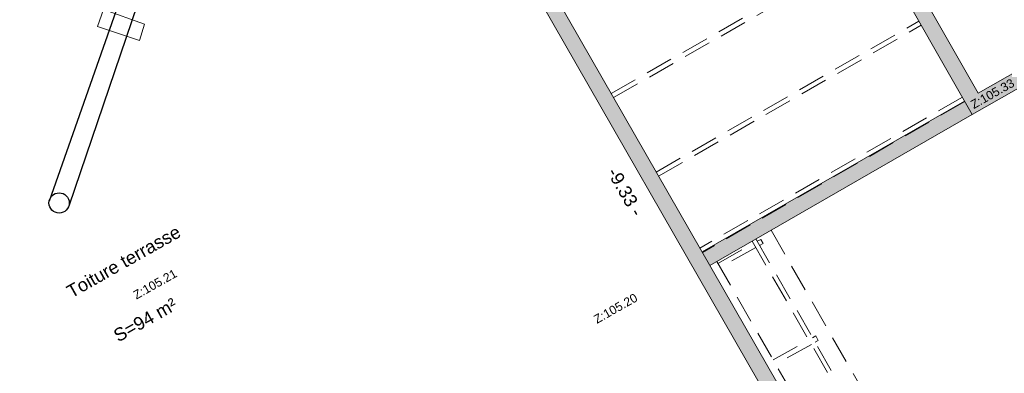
# Model space of a CAD drawing. Header units: metres. Extents: x 1525456 to 1525560, y 4222363 to 4222397.
# Tile 6 of 16: x 1525468.14 to 1525479.51, y 4222369.18 to 4222373.26. Entities that reach past the tile are written whole.
import ezdxf

# ---------------------------------------------------------------- set-up
doc = ezdxf.new("R2010")
doc.units = ezdxf.units.M
doc.header["$LTSCALE"] = 0.1
doc.header["$PDMODE"] = 34
doc.header["$PDSIZE"] = 0.1
doc.linetypes.add('CACHE2', pattern=[4.7625, 3.175, -1.5875])
doc.layers.get('0').update_dxf_attribs({"lineweight": 9})
doc.layers.get('Defpoints').update_dxf_attribs({"lineweight": 9})
for name, color, linetype, lineweight in [('0_Cotation', 142, 'CACHE2', 9), ('0_cotation surfaces', 152, 'Continuous', 9), ('Mur-bas', 250, 'Continuous', 9), ('Mur-hachures', 254, 'Continuous', 9), ('Poutre', 253, 'CACHE2', 9), ('Texte-Altitude', 115, 'Continuous', 9), ('Texte-Pièce', 166, 'Continuous', 9)]:
    doc.layers.add(name, color=color, linetype=linetype, lineweight=lineweight)
doc.layers.add('Réseau_Ventillation_clim_Symbole', color=143, linetype='Continuous')
doc.styles.add('ARIAL', font='arial.ttf')
doc.styles.get("Standard").update_dxf_attribs({"font": 'arial.ttf'})
doc.dimstyles.new('Cotation', dxfattribs={"dimtxt": 0.18, "dimasz": 0.1, "dimexe": 0.18, "dimexo": 0.2, "dimgap": 0.09, "dimtad": 0, "dimzin": 0, "dimdsep": 46, "dimtxsty": 'ARIAL', "dimblk1": 'OBLIQUE', "dimblk2": 'OBLIQUE', "dimsah": 1, "dimcen": 0.09, "dimse1": 1, "dimse2": 1, "dimsd1": 1, "dimsd2": 1, "dimclrd": 252, "dimaunit": 2, "dimadec": 3, "dimazin": 0, "dimtfac": 1, "dimtix": 1, "dimtofl": 0, "dimtmove": 0, "dimatfit": 3, "dimldrblk": 'OBLIQUE', "dimfxl": 1, "dimtolj": 1, "dimtzin": 0, "dimarcsym": 0})

# ---------------------------------------------------------------- blocks, each defined once
blk = doc.blocks.new('*D103')
at = {"layer": 'Defpoints', "color": 0, "transparency": 16777216}
for p in [(1525473.019, 4222375.437), (1525472.808, 4222375.316), (1525477.664, 4222367.348)]:
    blk.add_point(p, dxfattribs=at)
at = {"layer": '0_Cotation', "color": 0, "transparency": 16777216, "insert": (1525475.13, 4222371.271), "char_height": 0.15, "attachment_point": 5, "rotation": 299.8621, "style": 'ARIAL'}
blk.add_mtext('\\A1;-9.33 -', dxfattribs=at)
blk = doc.blocks.new('_OBLIQUE')
at = {"color": 0, "linetype": 'ByBlock'}
blk.add_line((-0.5, -0.5), (0.5, 0.5), dxfattribs=at)
blk = doc.blocks.new('*D108')
at = {"layer": 'Defpoints', "color": 0, "transparency": 16777216}
for p in [(1525487.711, 4222377.534), (1525487.838, 4222377.311), (1525479.202, 4222372.407)]:
    blk.add_point(p, dxfattribs=at)
at = {"layer": '0_Cotation', "color": 0, "transparency": 16777216, "insert": (1525483.393, 4222375.082), "char_height": 0.15, "attachment_point": 5, "rotation": 29.5909, "style": 'ARIAL'}
blk.add_mtext('\\A1;-9.93 -', dxfattribs=at)
blk = doc.blocks.new('*D114')
at = {"layer": 'Defpoints', "color": 0, "transparency": 16777216}
for p in [(1525476.367, 4222377.37), (1525479.452, 4222372.55), (1525479.202, 4222372.407)]:
    blk.add_point(p, dxfattribs=at)
at = {"layer": '0_Cotation', "color": 0, "transparency": 16777216, "insert": (1525478.034, 4222375.031), "char_height": 0.15, "attachment_point": 5, "rotation": 299.7451, "style": 'ARIAL'}
blk.add_mtext('\\A1;-5.72 -', dxfattribs=at)

msp = doc.modelspace()

# ---------------------------------------------------------------- hatches: boundary and pattern name
at = {"layer": 'Mur-hachures', "true_color": 0xe8e8e8}
h = msp.add_hatch(color=254, dxfattribs=at)
h.dxf.hatch_style = 1
h.paths.add_polyline_path([(1525488.083, 4222377.244), (1525485.443, 4222381.887), (1525485.213, 4222382.861), (1525485.001, 4222382.816), (1525484.218, 4222382.649), (1525483.729, 4222382.545), (1525482.947, 4222382.378), (1525482.458, 4222382.273), (1525481.676, 4222382.106), (1525481.187, 4222382.002), (1525480.404, 4222381.835), (1525480.292, 4222381.811), (1525480.328, 4222381.634), (1525485.079, 4222382.645), (1525485.274, 4222381.821), (1525487.838, 4222377.311), (1525479.202, 4222372.407), (1525476.367, 4222377.37), (1525479.22, 4222379.01), (1525478.01, 4222381.144), (1525479.13, 4222381.77), (1525479.329, 4222381.421), (1525479.495, 4222381.457), (1525479.465, 4222381.634), (1525479.42, 4222381.625), (1525479.198, 4222382.014), (1525477.764, 4222381.213), (1525478.209, 4222380.428), (1525478.603, 4222379.732), (1525478.975, 4222379.077), (1525476.121, 4222377.436), (1525479.135, 4222372.162)])
h = msp.add_hatch(color=254, dxfattribs=at)
h.dxf.hatch_style = 1
h.paths.add_polyline_path([(1525473.086, 4222375.683), (1525470.207, 4222374.047), (1525469.855, 4222374.678), (1525469.465, 4222375.377), (1525469.014, 4222376.184), (1525467.584, 4222375.308), (1525467.798, 4222374.93), (1525467.147, 4222374.21), (1525463.996, 4222370.723), (1525463.352, 4222370.01), (1525466.494, 4222364.442), (1525471.156, 4222367.1), (1525472.726, 4222364.319), (1525477.909, 4222367.282)])
h.paths.add_polyline_path([(1525473.019, 4222375.437), (1525477.664, 4222367.348), (1525472.794, 4222364.565), (1525471.224, 4222367.346), (1525466.562, 4222364.688), (1525463.575, 4222369.98), (1525468.015, 4222374.902), (1525467.825, 4222375.245), (1525468.948, 4222375.932), (1525470.139, 4222373.801)], flags=16)
h = msp.add_hatch(color=254, dxfattribs=at)
h.dxf.hatch_style = 1
h.paths.add_polyline_path([(1525479.135, 4222372.162), (1525479.046, 4222372.318), (1525476.017, 4222370.578), (1525476.106, 4222370.423)])

# ---------------------------------------------------------------- linework, layer by layer
at = {"layer": 'Mur-bas', "flags": 128}
for points in [[(1525485.214, 4222382.858), (1525485.443, 4222381.887), (1525488.083, 4222377.244), (1525479.135, 4222372.162), (1525476.121, 4222377.436)], [(1525485.079, 4222382.645), (1525485.274, 4222381.821), (1525487.838, 4222377.311), (1525479.202, 4222372.407), (1525476.367, 4222377.37)], [(1525463.355, 4222370.004), (1525466.494, 4222364.442), (1525471.156, 4222367.1), (1525472.726, 4222364.319), (1525477.909, 4222367.282), (1525473.086, 4222375.683)], [(1525479.046, 4222372.318), (1525476.017, 4222370.578)], [(1525479.135, 4222372.162), (1525476.106, 4222370.423)]]:
    msp.add_lwpolyline(points, dxfattribs=at)
for points in [[(1525473.019, 4222375.437), (1525470.139, 4222373.801), (1525468.948, 4222375.932), (1525467.825, 4222375.245), (1525468.015, 4222374.902), (1525463.575, 4222369.98), (1525466.562, 4222364.688), (1525471.224, 4222367.346), (1525472.794, 4222364.565), (1525477.664, 4222367.348), (1525473.019, 4222375.437)], [(1525469.036, 4222373.179), (1525469.52, 4222373.016), (1525469.578, 4222373.205), (1525469.105, 4222373.375)]]:
    msp.add_lwpolyline(points, close=True, dxfattribs=at)
at = {"layer": 'Poutre', "flags": 128}
for points in [[(1525474.968, 4222372.406), (1525478.004, 4222374.141)], [(1525474.995, 4222372.358), (1525478.031, 4222374.094)], [(1525475.487, 4222371.5), (1525478.52, 4222373.238)], [(1525475.514, 4222371.453), (1525478.547, 4222373.191)], [(1525479.021, 4222372.362), (1525475.991, 4222370.623)], [(1525479.049, 4222372.313), (1525476.02, 4222370.573)], [(1525476.812, 4222370.829), (1525479.018, 4222366.986), (1525472.429, 4222363.22), (1525470.869, 4222365.976), (1525466.184, 4222363.327), (1525462.975, 4222368.989)], [(1525476.638, 4222370.728), (1525478.744, 4222367.061), (1525472.504, 4222363.495), (1525470.953, 4222366.256), (1525466.267, 4222363.613), (1525463.168, 4222369.098)], [(1525476.594, 4222370.703), (1525478.675, 4222367.079), (1525472.523, 4222363.563), (1525470.972, 4222366.324), (1525466.286, 4222363.681), (1525463.211, 4222369.122)], [(1525476.653, 4222370.701), (1525476.693, 4222370.723), (1525476.72, 4222370.675), (1525476.681, 4222370.653)], [(1525476.198, 4222370.447), (1525476.61, 4222370.677)], [(1525476.637, 4222370.629), (1525476.225, 4222370.399)], [(1525476.185, 4222370.469), (1525478.031, 4222367.254), (1525472.702, 4222364.209), (1525471.134, 4222366.978), (1525466.449, 4222364.34), (1525463.627, 4222369.357)], [(1525476.836, 4222369.336), (1525477.248, 4222369.565)], [(1525477.292, 4222369.589), (1525477.328, 4222369.61), (1525477.357, 4222369.557), (1525477.322, 4222369.537)], [(1525477.278, 4222369.513), (1525476.866, 4222369.284)]]:
    msp.add_lwpolyline(points, dxfattribs=at)
at = {"layer": 'Réseau_Ventillation_clim_Symbole', "ltscale": 0.3, "flags": 128}
for points in [[(1525469.673, 4222373.769), (1525469.494, 4222373.662), (1525469.477, 4222373.679), (1525469.324, 4222373.572), (1525468.477, 4222371.162)], [(1525469.749, 4222373.596), (1525469.593, 4222373.526), (1525469.587, 4222373.492), (1525469.498, 4222373.435), (1525468.704, 4222371.106)]]:
    msp.add_lwpolyline(points, dxfattribs=at)
at = {"layer": 'Réseau_Ventillation_clim_Symbole', "ltscale": 0.3}
msp.add_circle((1525468.593, 4222371.143), 0.117, dxfattribs=at)

# ---------------------------------------------------------------- texts
at = {"layer": '0_cotation surfaces', "insert": (1525469.55, 4222369.861), "char_height": 0.15, "width": 2.63372, "attachment_point": 2, "rotation": 29.442, "style": 'ARIAL'}
msp.add_mtext('S=94 m²', dxfattribs=at)
at = {"layer": 'Texte-Altitude', "char_height": 0.1, "width": 0.54726, "attachment_point": 2, "rotation": 29.4419}
for s, insert in [('Z:105.33', (1525479.344, 4222372.447)), ('Z:105.21', (1525469.676, 4222370.251)), ('Z:105.20', (1525474.993, 4222369.971))]:
    msp.add_mtext(s, dxfattribs=dict(at, insert=insert))
at = {"layer": 'Texte-Pièce', "insert": (1525469.301, 4222370.533), "char_height": 0.15, "width": 1.92783, "attachment_point": 2, "rotation": 29.4419}
msp.add_mtext('Toiture terrasse', dxfattribs=at)

# ---------------------------------------------------------------- dimensions: what is measured, and where the dimension line sits
at = {"layer": '0_Cotation'}
for p1, p2, distance, picture, middle in [((1525479.202, 4222372.407), (1525487.838, 4222377.311), 0.256, '*D108', (1525483.393, 4222375.082)), ((1525476.367, 4222377.37), (1525479.202, 4222372.407), 0.288, '*D114', (1525478.034, 4222375.031)), ((1525477.664, 4222367.348), (1525473.019, 4222375.437), 0.244, '*D103', (1525475.13, 4222371.271))]:
    dim = msp.add_aligned_dim(p1=p1, p2=p2, distance=distance, dimstyle='Cotation', override={"dimtxt": 0.15, "dimpost": '-<> -', "dimtmove": 2}, dxfattribs=at)
    dim.commit()
    dim.dimension.update_dxf_attribs({"geometry": picture, "text_midpoint": middle})

doc.saveas('drawing.dxf')
